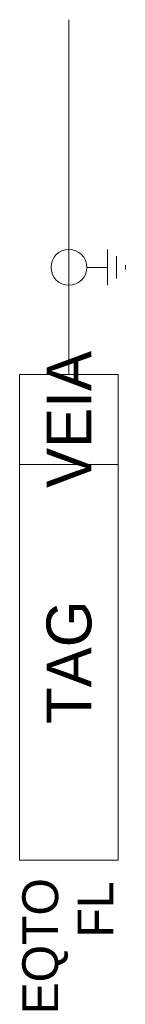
# Model space of a CAD drawing. Header units: millimetres. Extents: x 0.8 to 6.7, y -64.7 to -10.
import ezdxf
from ezdxf.enums import TextEntityAlignment as Align

# ---------------------------------------------------------------- set-up
doc = ezdxf.new("R2010")
doc.units = ezdxf.units.MM
doc.header["$MEASUREMENT"] = 0
doc.layers.get('0').update_dxf_attribs({"linetype": 'CONTINUOUS'})
doc.styles.add('INTL_ISO', font='intl_iso.shx')

msp = doc.modelspace()

# ---------------------------------------------------------------- linework, layer by layer
at = {"color": 7, "linetype": 'Continuous', "lineweight": 0}
for p, q in [((3.509, -29.709, 54.53), (3.509, -10.005, 54.53)), ((5.656, -24.772, 54.53), (5.656, -22.772, 54.53)), ((6.156, -24.397, 54.53), (6.156, -23.147, 54.53)), ((4.509, -23.772, 54.53), (5.656, -23.772, 54.53)), ((6.656, -23.772, 54.53), (6.656, -23.647, 54.53)), ((6.656, -23.772, 54.53), (6.656, -23.897, 54.53))]:
    msp.add_line(p, q, dxfattribs=at)
at = {"linetype": 'Continuous', "lineweight": 0}
msp.add_line((0.759, -34.728, 54.53), (6.259, -34.728, 54.53), dxfattribs=at)
at = {"linetype": 'Continuous', "lineweight": 0, "elevation": 54.53}
msp.add_lwpolyline([(0.759, -56.728), (6.259, -56.728), (6.259, -29.728), (0.759, -29.728)], close=True, dxfattribs=at)
at = {"color": 7, "linetype": 'Continuous', "lineweight": 0}
msp.add_circle((3.509, -23.772, 54.53), 1, dxfattribs=at)

# ---------------------------------------------------------------- texts
at = {"color": 7, "linetype": 'Continuous', "style": 'INTL_ISO'}
for tag, p in [('VEIA', (3.509, -32.228, 54.53)), ('TAG', (3.509, -45.728, 54.53))]:
    msp.add_attdef(tag, text='', height=2.5, rotation=90, dxfattribs=at).set_placement(p, align=Align.MIDDLE_CENTER)
for tag, p in [('EQTO', (1.908, -57.727, 54.53)), ('FL', (4.987, -57.908, 54.53))]:
    msp.add_attdef(tag, text='', height=2, rotation=90, dxfattribs=at).set_placement(p, align=Align.MIDDLE_RIGHT)

doc.saveas('drawing.dxf')
